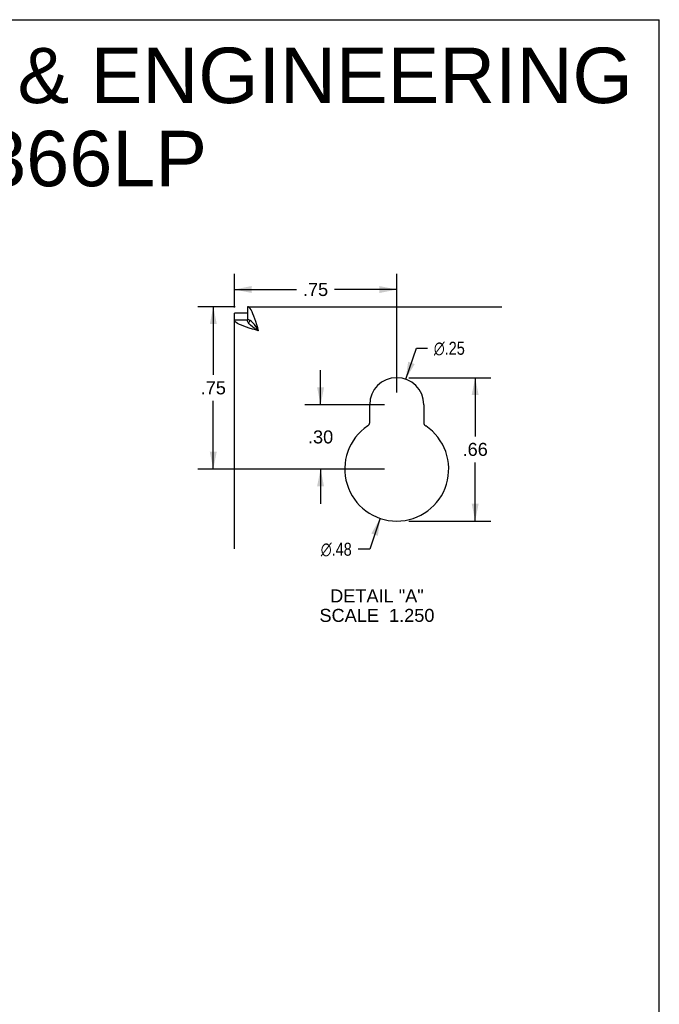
# Model space of a CAD drawing. Header units: inches. Extents: x 0 to 94.4, y 0 to 61.1.
# Tile 15 of 15: x 73.9 to 94.4, y 29.5 to 61.1. Entities that reach past the tile are written whole.
import ezdxf

# ---------------------------------------------------------------- set-up
doc = ezdxf.new("R2010")
doc.units = ezdxf.units.IN
doc.header["$LTSCALE"] = 5.194444
doc.header["$MEASUREMENT"] = 0
doc.layers.get('0').update_dxf_attribs({"linetype": 'CONTINUOUS'})
doc.layers.add('DIMENSIONS', color=7, linetype='CONTINUOUS')
doc.styles.get("Standard").update_dxf_attribs({"font": 'arial.ttf'})
doc.styles.add('TEXTSTYLE_1', font='gdt', dxfattribs={"width": 0.8})
doc.dimstyles.new('DIMSTYLE_2', dxfattribs={"dimtxt": 0.416667, "dimasz": 0.555556, "dimexe": 0.09, "dimexo": 0.07, "dimgap": 0.0375, "dimtad": 0, "dimtih": 1, "dimtoh": 1, "dimlfac": 0.144, "dimzin": 4, "dimdsep": 46, "dimtxsty": 'Standard', "dimblk": '_FILLED', "dimblk1": '_FILLED', "dimblk2": '_FILLED', "dimcen": 0.09, "dimazin": 1, "dimtfac": 1, "dimtdec": 3, "dimtofl": 0, "dimtmove": 0, "dimatfit": 3, "dimldrblk": '_FILLED', "dimfxl": 0, "dimtolj": 1, "dimtzin": 4, "dimarcsym": 0})
doc.dimstyles.new('DIMSTYLE_3', dxfattribs={"dimtxt": 0.416667, "dimasz": 0.555556, "dimexe": 0.09, "dimexo": 0.07, "dimgap": 0.09, "dimtad": 0, "dimtih": 1, "dimtoh": 1, "dimlfac": 0.144, "dimzin": 4, "dimdsep": 46, "dimtxsty": 'Standard', "dimblk": '_FILLED', "dimblk1": '_FILLED', "dimblk2": '_FILLED', "dimcen": 0.09, "dimazin": 1, "dimtfac": 1, "dimtdec": 3, "dimtofl": 0, "dimtmove": 0, "dimatfit": 1, "dimldrblk": '_FILLED', "dimfxl": 0, "dimtolj": 1, "dimtzin": 4, "dimarcsym": 0})

# ---------------------------------------------------------------- blocks, each defined once
blk = doc.blocks.new('_FILLED')
at = {"color": 0, "linetype": 'ByBlock'}
blk.add_solid([(0, 0), (-1, 0.2), (-1, -0.2)], dxfattribs=at)
blk = doc.blocks.new('*D9')
at = {"layer": 'DIMENSIONS', "color": 2, "linetype": 'Continuous'}
for p, q in [((80.841, 51.907), (79.637, 51.907)), ((80.137, 51.907), (80.137, 49.719)), ((80.137, 46.699), (80.137, 48.886)), ((85.633, 46.699), (79.637, 46.699))]:
    blk.add_line(p, q, dxfattribs=at)
at = {"layer": 'DIMENSIONS', "color": 2, "linetype": 'Continuous', "xscale": 0.5555555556, "yscale": 0.5555555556, "zscale": 0.5555555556}
for p, rotation in [((80.137, 51.907), 90), ((80.137, 46.699), 270)]:
    blk.add_blockref('_FILLED', p, dxfattribs=dict(at, rotation=rotation))
at = {"layer": 'DIMENSIONS', "color": 2, "linetype": 'Continuous', "insert": (80.137, 49.511), "char_height": 0.4167, "width": 0.80855, "attachment_point": 2, "line_spacing_factor": 0.9}
blk.add_mtext('.75', dxfattribs=at)
blk = doc.blocks.new('*D10')
at = {"layer": 'DIMENSIONS', "color": 2, "linetype": 'Continuous'}
for p, q in [((80.813, 51.879), (80.813, 52.957)), ((86.022, 49.15), (86.022, 52.957)), ((80.813, 52.457), (82.805, 52.457)), ((86.022, 52.457), (84.03, 52.457))]:
    blk.add_line(p, q, dxfattribs=at)
at = {"layer": 'DIMENSIONS', "color": 2, "linetype": 'Continuous', "xscale": 0.5555555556, "yscale": 0.5555555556, "zscale": 0.5555555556, "rotation": 180}
blk.add_blockref('_FILLED', (80.813, 52.457), dxfattribs=at)
at = {"layer": 'DIMENSIONS', "color": 2, "linetype": 'Continuous', "xscale": 0.5555555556, "yscale": 0.5555555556, "zscale": 0.5555555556}
blk.add_blockref('_FILLED', (86.022, 52.457), dxfattribs=at)
at = {"layer": 'DIMENSIONS', "color": 2, "linetype": 'Continuous', "insert": (83.417, 52.666), "char_height": 0.4167, "width": 0.80855, "attachment_point": 2, "line_spacing_factor": 0.9}
blk.add_mtext('.75', dxfattribs=at)
blk = doc.blocks.new('*D11')
at = {"layer": 'DIMENSIONS', "color": 2, "linetype": 'Continuous'}
for p, q in [((86.309, 49.58), (86.659, 50.573)), ((86.659, 50.573), (87.004, 50.573))]:
    blk.add_line(p, q, dxfattribs=at)
at = {"layer": 'DIMENSIONS', "color": 2, "linetype": 'Continuous', "xscale": 0.5555555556, "yscale": 0.5555555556, "zscale": 0.5555555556, "rotation": 250.6361127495}
blk.add_blockref('_FILLED', (86.309, 49.58), dxfattribs=at)
at = {"layer": 'DIMENSIONS', "color": 2, "linetype": 'Continuous', "insert": (87.213, 50.782), "char_height": 0.41667, "width": 1.36411, "attachment_point": 1, "line_spacing_factor": 0.9, "style": 'TEXTSTYLE_1'}
blk.add_mtext('{\\fgdt;n}\\fArial;.25', dxfattribs=at)
blk = doc.blocks.new('*D12')
at = {"layer": 'DIMENSIONS', "color": 2, "linetype": 'Continuous'}
for p, q in [((85.489, 45.119), (85.155, 44.128)), ((85.155, 44.128), (84.787, 44.128))]:
    blk.add_line(p, q, dxfattribs=at)
at = {"layer": 'DIMENSIONS', "color": 2, "linetype": 'Continuous', "xscale": 0.5555555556, "yscale": 0.5555555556, "zscale": 0.5555555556, "rotation": 71.3743681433}
blk.add_blockref('_FILLED', (85.489, 45.119), dxfattribs=at)
at = {"layer": 'DIMENSIONS', "color": 2, "linetype": 'Continuous', "insert": (84.579, 44.336), "char_height": 0.41667, "width": 1.36411, "attachment_point": 3, "line_spacing_factor": 0.9, "style": 'TEXTSTYLE_1'}
blk.add_mtext('{\\fgdt;n}\\fArial;.48', dxfattribs=at)
blk = doc.blocks.new('*D13')
at = {"layer": 'DIMENSIONS', "color": 2, "linetype": 'Continuous'}
for p, q in [((83.579, 48.761), (83.579, 49.872)), ((85.633, 48.761), (83.079, 48.761)), ((85.633, 46.699), (83.079, 46.699)), ((83.579, 46.699), (83.579, 45.587))]:
    blk.add_line(p, q, dxfattribs=at)
at = {"layer": 'DIMENSIONS', "color": 2, "linetype": 'Continuous', "xscale": 0.5555555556, "yscale": 0.5555555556, "zscale": 0.5555555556}
for p, rotation in [((83.579, 48.761), 270), ((83.579, 46.699), 90)]:
    blk.add_blockref('_FILLED', p, dxfattribs=dict(at, rotation=rotation))
at = {"layer": 'DIMENSIONS', "color": 2, "linetype": 'Continuous', "insert": (83.579, 47.938), "char_height": 0.4167, "width": 0.80855, "attachment_point": 2, "line_spacing_factor": 0.9}
blk.add_mtext('.30', dxfattribs=at)
blk = doc.blocks.new('*D14')
at = {"layer": 'DIMENSIONS', "color": 2, "linetype": 'Continuous'}
for p, q in [((86.41, 49.629), (89.038, 49.629)), ((88.538, 49.629), (88.538, 47.747)), ((88.538, 45.032), (88.538, 46.914)), ((86.41, 45.032), (89.038, 45.032))]:
    blk.add_line(p, q, dxfattribs=at)
at = {"layer": 'DIMENSIONS', "color": 2, "linetype": 'Continuous', "xscale": 0.5555555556, "yscale": 0.5555555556, "zscale": 0.5555555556}
for p, rotation in [((88.538, 49.629), 90), ((88.538, 45.032), 270)]:
    blk.add_blockref('_FILLED', p, dxfattribs=dict(at, rotation=rotation))
at = {"layer": 'DIMENSIONS', "color": 2, "linetype": 'Continuous', "insert": (88.538, 47.539), "char_height": 0.4167, "width": 0.80855, "attachment_point": 2, "line_spacing_factor": 0.9}
blk.add_mtext('.66', dxfattribs=at)

msp = doc.modelspace()

# ---------------------------------------------------------------- linework, layer by layer
at = {"color": 7, "linetype": 'Continuous'}
for p, q in [((0, 61.111), (94.444, 61.111)), ((94.444, 0), (94.444, 61.111)), ((81.23, 51.907), (81.23, 51.49)), ((81.23, 51.699), (80.813, 51.699)), ((80.813, 51.49), (81.23, 51.49)), ((81.237, 51.445), (81.23, 51.49)), ((81.336, 51.31), (81.291, 51.355)), ((81.39, 51.265), (81.336, 51.31)), ((81.453, 51.219), (81.39, 51.265)), ((81.591, 51.129), (81.546, 51.2))]:
    msp.add_line(p, q, dxfattribs=at)
at = {"color": 3, "linetype": 'Continuous'}
for p, q in [((81.23, 51.907), (89.389, 51.907)), ((80.813, 44.137), (80.813, 51.699)), ((81.47, 51.519), (81.44, 51.603)), ((81.501, 51.427), (81.47, 51.519)), ((81.201, 51.25), (81.117, 51.28)), ((81.293, 51.219), (81.201, 51.25)), ((81.591, 51.129), (81.49, 51.159)), ((81.531, 51.329), (81.501, 51.427)), ((81.561, 51.23), (81.531, 51.329)), ((81.591, 51.129), (81.561, 51.23)), ((85.154, 48.197), (85.154, 48.761)), ((86.89, 48.761), (86.89, 48.197))]:
    msp.add_line(p, q, dxfattribs=at)
for points in [[(81.44, 51.603), (81.41, 51.679), (81.381, 51.746), (81.351, 51.802), (81.32, 51.848), (81.29, 51.881), (81.26, 51.9), (81.23, 51.907)], [(81.117, 51.28), (81.041, 51.31), (80.974, 51.34), (80.918, 51.37), (80.872, 51.4), (80.84, 51.43), (80.82, 51.46), (80.813, 51.49)], [(81.49, 51.159), (81.391, 51.189), (81.293, 51.219)]]:
    msp.add_lwpolyline(points, dxfattribs=at)
at = {"color": 7, "linetype": 'Continuous'}
for points in [[(81.32, 51.463), (81.275, 51.483), (81.23, 51.49)], [(81.291, 51.355), (81.257, 51.4), (81.237, 51.445)], [(81.456, 51.33), (81.41, 51.384), (81.365, 51.429), (81.32, 51.463)], [(81.591, 51.129), (81.521, 51.174), (81.453, 51.219)], [(81.546, 51.2), (81.501, 51.267), (81.456, 51.33)]]:
    msp.add_lwpolyline(points, dxfattribs=at)
at = {"color": 3, "linetype": 'Continuous'}
for centre, radius, start, end in [((82.008, 51.129), 0.778, 154.1459, 161.1776), ((86.022, 48.761), 0.868, 0, 180), ((86.022, 46.699), 1.667, 123.8964, 56.1036), ((85.015, 48.197), 0.139, 303.8964, 360), ((87.029, 48.197), 0.139, 180, 236.1036)]:
    msp.add_arc(centre, radius, start, end, dxfattribs=at)

# ---------------------------------------------------------------- texts
at = {"layer": 'DIMENSIONS', "color": 2, "linetype": 'Continuous', "attachment_point": 2, "line_spacing_factor": 0.9}
for s, insert, char_height, width in [('SAGINAW CONTROL & ENGINEERING\\PSCE-L9N366LP', (71.101, 60.214), 1.77778, 44.90045), ('DETAIL "A"\\PSCALE  1.250', (85.387, 42.84), 0.41667, 3.6834)]:
    msp.add_mtext(s, dxfattribs=dict(at, insert=insert, char_height=char_height, width=width))

# ---------------------------------------------------------------- dimensions: what is measured, and where the dimension line sits
at = {"layer": 'DIMENSIONS', "color": 2, "linetype": 'Continuous'}
dim = msp.add_linear_dim(base=(86.022, 52.457), p1=(80.813, 51.809), p2=(86.022, 49.08), dimstyle='DIMSTYLE_2', dxfattribs=at)
dim.commit()
dim.dimension.update_dxf_attribs({"geometry": '*D10', "text_midpoint": (83.431, 52.452), "dimtype": 160})
for base, p1, p2, angle, picture, middle in [((80.137, 46.699), (80.911, 51.907), (85.703, 46.699), 270, '*D9', (80.151, 49.297)), ((83.579, 48.761), (85.703, 46.699), (85.703, 48.761), 90, '*D13', (83.591, 47.727)), ((88.538, 49.629), (86.34, 45.032), (86.34, 49.629), 90, '*D14', (88.55, 47.328))]:
    dim = msp.add_linear_dim(base=base, p1=p1, p2=p2, angle=angle, dimstyle='DIMSTYLE_2', dxfattribs=at)
    dim.commit()
    dim.dimension.update_dxf_attribs({"geometry": picture, "text_midpoint": middle, "dimtype": 160})
for p1, p2, picture, middle in [((86.309, 49.58), (85.734, 47.942), '*D11', (87.895, 50.573)), ((85.489, 45.119), (86.554, 48.278), '*D12', (83.897, 44.128))]:
    dim = msp.add_diameter_dim_2p(p1=p1, p2=p2, text='%%c<>', dimstyle='DIMSTYLE_3', override={"dimpost": '<>'}, dxfattribs=at)
    dim.commit()
    dim.dimension.update_dxf_attribs({"geometry": picture, "text_midpoint": middle, "dimtype": 163})

doc.saveas('drawing.dxf')
